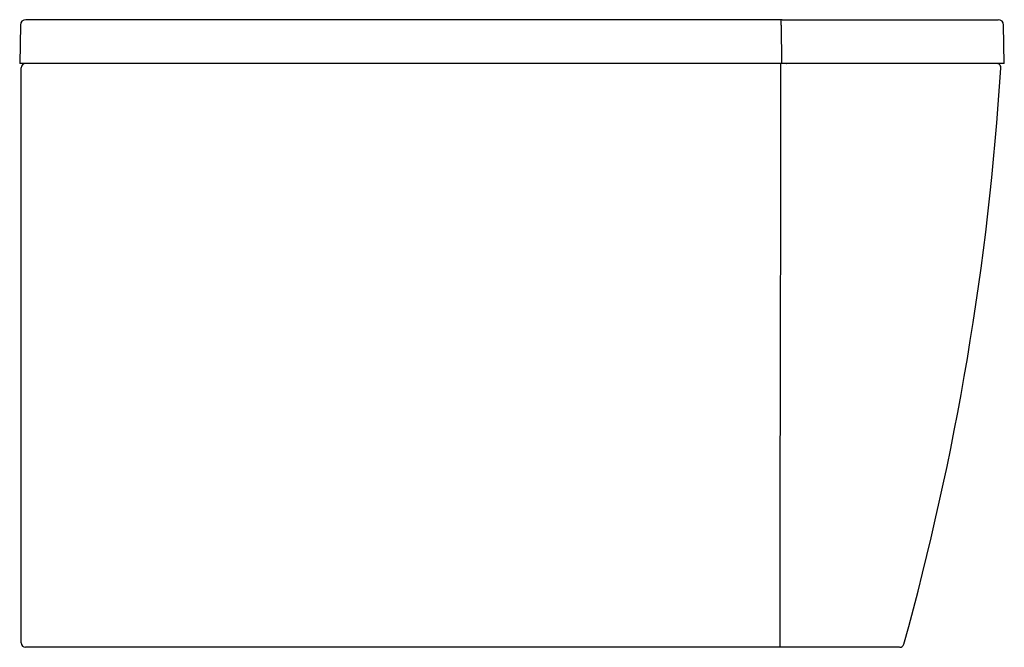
# Model space of a CAD drawing. Header units: millimetres. Extents: x 3826.181 to 3827.082, y 1654.543 to 1655.117.
import ezdxf

# ---------------------------------------------------------------- set-up
doc = ezdxf.new("R2010")
doc.units = ezdxf.units.MM
doc.layers.add('SANINDUSA', color=3, linetype='Continuous')

msp = doc.modelspace()

# ---------------------------------------------------------------- linework, layer by layer
at = {"layer": 'SANINDUSA'}
for p, q in [((3826.18118, 1655.11171), (3826.18056, 1655.07662)), ((3826.18718, 1655.11662), (3826.18618, 1655.11662)), ((3826.8776, 1655.11662), (3826.18718, 1655.11662)), ((3826.87849, 1655.11662), (3826.8776, 1655.11662)), ((3826.8776, 1655.11171), (3826.8776, 1655.11662)), ((3826.8776, 1655.11171), (3826.87798, 1655.07662)), ((3826.87849, 1655.11662), (3827.07635, 1655.11662)), ((3827.08196, 1655.07662), (3827.08135, 1655.11171)), ((3826.18656, 1655.07662), (3826.18056, 1655.07662)), ((3826.18193, 1654.54662), (3826.18193, 1655.07262)), ((3826.87798, 1655.07662), (3826.18656, 1655.07662)), ((3826.87748, 1655.07262), (3826.87748, 1655.07662)), ((3826.88335, 1655.07662), (3826.87798, 1655.07662)), ((3826.88252, 1655.07662), (3826.883, 1655.07662)), ((3827.08196, 1655.07662), (3826.88335, 1655.07662)), ((3826.18793, 1654.54262), (3826.18593, 1654.54262)), ((3826.85169, 1654.54262), (3826.18793, 1654.54262)), ((3826.87662, 1654.54262), (3826.85169, 1654.54262)), ((3826.85222, 1654.54262), (3826.85169, 1654.54262)), ((3826.87662, 1654.54262), (3826.87662, 1654.54662)), ((3826.87856, 1654.54262), (3826.87662, 1654.54262)), ((3826.98612, 1654.54262), (3826.87856, 1654.54262))]:
    msp.add_line(p, q, dxfattribs=at)
at = {"layer": 'SANINDUSA', "flags": 128}
msp.add_lwpolyline([(3826.87662, 1654.54662), (3826.87682, 1654.66273), (3826.87707, 1654.80962), (3826.8773, 1654.95651), (3826.87748, 1655.07262)], dxfattribs=at)
at = {"layer": 'SANINDUSA'}
for centre, radius, start, end in [((3826.18618, 1655.11162), 0.005, 90, 179), ((3827.07635, 1655.11162), 0.005, 1, 90), ((3826.18593, 1655.07262), 0.004, 90, 180), ((3824.51374, 1655.23384), 2.57014, 344.46627, 356.39775), ((3827.07486, 1655.07262), 0.004, 356.0222, 90), ((3826.18593, 1654.54662), 0.004, 180, 270), ((3826.98619, 1654.54662), 0.004, 270, 344.29274)]:
    msp.add_arc(centre, radius, start, end, dxfattribs=at)

doc.saveas('drawing.dxf')
